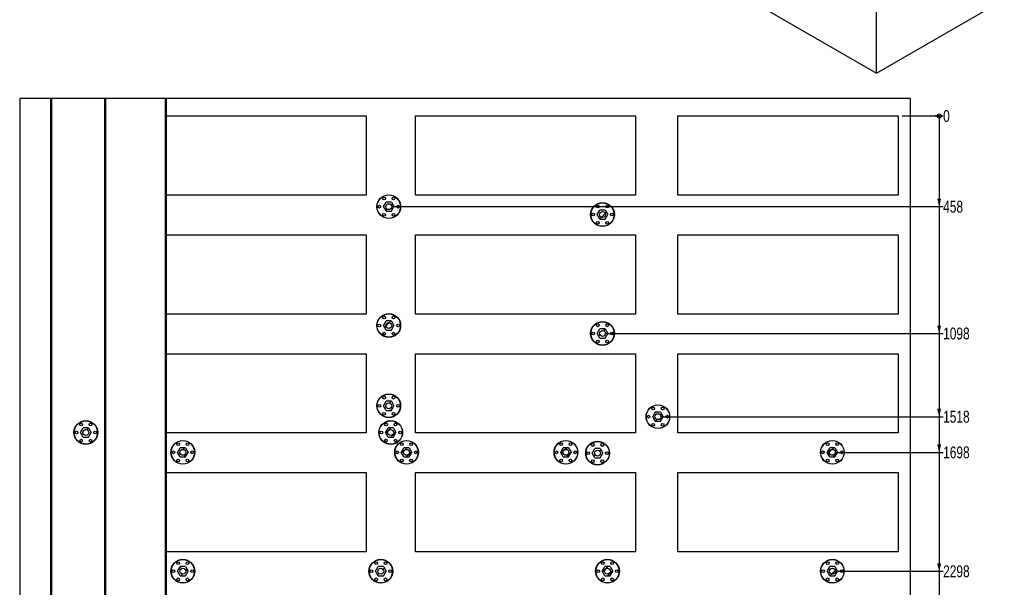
# Model space of a CAD drawing. Header units: millimetres. Extents: x 0 to 849, y 0 to 594.
# Tile 10 of 84: x 305 to 554, y 193 to 336. Entities that reach past the tile are written whole.
import ezdxf

# ---------------------------------------------------------------- set-up
doc = ezdxf.new("R2010")
doc.units = ezdxf.units.MM
doc.layers.add('COTES', color=1, linetype='Continuous')
doc.layers.add('TRAIT-FINS', color=9, linetype='Continuous')
doc.layers.add('TRAIT-FORT', color=4, linetype='Continuous', lineweight=25)
doc.styles.add('SLDTEXTSTYLE0', font='TXT', dxfattribs={"width": 0.75})
doc.dimstyles.new('SLDDIMSTYLE1', dxfattribs={"dimtxt": 3, "dimasz": 0.333333, "dimexe": 0, "dimexo": 0.0625, "dimgap": 0.75, "dimtad": 0, "dimtih": 1, "dimtoh": 1, "dimdec": 0, "dimlfac": 20, "dimrnd": 1e-09, "dimdsep": 46, "dimtxsty": 'SLDTEXTSTYLE0', "dimblk1": 'ORIGIN', "dimblk2": 'ORIGIN', "dimsah": 1, "dimcen": 0.09, "dimadec": 0, "dimazin": 2, "dimtfac": 1, "dimtdec": 0, "dimtofl": 0, "dimtmove": 0, "dimatfit": 3, "dimldrblk": 'ORIGIN', "dimfxl": 1, "dimfrac": 2, "dimtolj": 1, "dimtzin": 12, "dimarcsym": 0})
doc.dimstyles.new('SLDDIMSTYLE2', dxfattribs={"dimtxt": 3, "dimasz": 2, "dimexe": 0, "dimexo": 0.0625, "dimgap": 0.75, "dimtad": 0, "dimtih": 1, "dimtoh": 1, "dimdec": 0, "dimlfac": 20, "dimrnd": 1e-09, "dimzin": 12, "dimdsep": 46, "dimtxsty": 'SLDTEXTSTYLE0', "dimsah": 1, "dimcen": 0.09, "dimadec": 0, "dimazin": 3, "dimtfac": 1, "dimtdec": 0, "dimtofl": 0, "dimtmove": 0, "dimatfit": 3, "dimfxl": 1, "dimfrac": 2, "dimtolj": 1, "dimtzin": 12, "dimarcsym": 0})

# ---------------------------------------------------------------- blocks, each defined once
blk = doc.blocks.new('_Origin')
at = {"color": 0, "linetype": 'ByBlock', "lineweight": -2}
blk.add_line((0, 0), (-1, 0), dxfattribs=at)
blk.add_circle((0, 0), 0.5, dxfattribs=at)
blk = doc.blocks.new('_D_10')
at = {"layer": 'COTES', "color": 1, "transparency": 16777216}
blk.add_line((528.27, 311.72), (538.59, 311.72), dxfattribs=at)
blk.add_blockref('_Origin', (537.59, 311.72), dxfattribs=at)
at = {"layer": 'COTES', "color": 1, "transparency": 16777216, "insert": (538.59, 313.21), "char_height": 3, "attachment_point": 1, "style": 'SLDTEXTSTYLE0'}
blk.add_mtext('0', dxfattribs=at)
blk = doc.blocks.new('_D_11')
at = {"layer": 'COTES', "color": 1, "transparency": 16777216}
for p, q in [((537.59, 311.72), (537.59, 288.83)), ((399.56, 288.83), (538.59, 288.83))]:
    blk.add_line(p, q, dxfattribs=at)
blk.add_solid([(537.59, 288.83), (538.09, 290.83), (537.09, 290.83)], dxfattribs=at)
at = {"layer": 'COTES', "color": 1, "transparency": 16777216, "insert": (538.59, 290.32), "char_height": 3, "attachment_point": 1, "style": 'SLDTEXTSTYLE0'}
blk.add_mtext('458', dxfattribs=at)
blk = doc.blocks.new('_D_12')
at = {"layer": 'COTES', "color": 1, "transparency": 16777216}
for p, q in [((537.59, 288.83), (537.59, 256.83)), ((453.56, 256.83), (538.59, 256.83))]:
    blk.add_line(p, q, dxfattribs=at)
blk.add_solid([(537.59, 256.83), (538.09, 258.83), (537.09, 258.83)], dxfattribs=at)
at = {"layer": 'COTES', "color": 1, "transparency": 16777216, "insert": (538.59, 258.32), "char_height": 3, "attachment_point": 1, "style": 'SLDTEXTSTYLE0'}
blk.add_mtext('1098', dxfattribs=at)
blk = doc.blocks.new('_D_13')
at = {"layer": 'COTES', "color": 1, "transparency": 16777216}
for p, q in [((537.59, 256.83), (537.59, 235.83)), ((467.56, 235.83), (538.59, 235.83))]:
    blk.add_line(p, q, dxfattribs=at)
blk.add_solid([(537.59, 235.83), (538.09, 237.83), (537.09, 237.83)], dxfattribs=at)
at = {"layer": 'COTES', "color": 1, "transparency": 16777216, "insert": (538.59, 237.32), "char_height": 3, "attachment_point": 1, "style": 'SLDTEXTSTYLE0'}
blk.add_mtext('1518', dxfattribs=at)
blk = doc.blocks.new('_D_14')
at = {"layer": 'COTES', "color": 1, "transparency": 16777216}
for p, q in [((537.59, 235.83), (537.59, 226.83)), ((511.61, 226.83), (538.59, 226.83))]:
    blk.add_line(p, q, dxfattribs=at)
blk.add_solid([(537.59, 226.83), (538.09, 228.83), (537.09, 228.83)], dxfattribs=at)
at = {"layer": 'COTES', "color": 1, "transparency": 16777216, "insert": (538.59, 228.32), "char_height": 3, "attachment_point": 1, "style": 'SLDTEXTSTYLE0'}
blk.add_mtext('1698', dxfattribs=at)
blk = doc.blocks.new('_D_15')
at = {"layer": 'COTES', "color": 1, "transparency": 16777216}
for p, q in [((537.59, 226.83), (537.59, 196.83)), ((511.61, 196.83), (538.59, 196.83))]:
    blk.add_line(p, q, dxfattribs=at)
blk.add_solid([(537.59, 196.83), (538.09, 198.83), (537.09, 198.83)], dxfattribs=at)
at = {"layer": 'COTES', "color": 1, "transparency": 16777216, "insert": (538.59, 198.32), "char_height": 3, "attachment_point": 1, "style": 'SLDTEXTSTYLE0'}
blk.add_mtext('2298', dxfattribs=at)
blk = doc.blocks.new('_D_16')
at = {"layer": 'COTES', "color": 1, "transparency": 16777216}
for p, q in [((537.59, 196.83), (537.59, 166.83)), ((511.61, 166.83), (538.59, 166.83))]:
    blk.add_line(p, q, dxfattribs=at)
blk.add_solid([(537.59, 166.83), (538.09, 168.83), (537.09, 168.83)], dxfattribs=at)
at = {"layer": 'COTES', "color": 1, "transparency": 16777216, "insert": (538.59, 168.32), "char_height": 3, "attachment_point": 1, "style": 'SLDTEXTSTYLE0'}
blk.add_mtext('2898', dxfattribs=at)
blk = doc.blocks.new('_D_17')
at = {"layer": 'COTES', "color": 1, "transparency": 16777216}
for p, q in [((537.59, 166.83), (537.59, 152.33)), ((467.06, 152.33), (538.59, 152.33))]:
    blk.add_line(p, q, dxfattribs=at)
blk.add_solid([(537.59, 152.33), (538.09, 154.33), (537.09, 154.33)], dxfattribs=at)
at = {"layer": 'COTES', "color": 1, "transparency": 16777216, "insert": (538.59, 153.82), "char_height": 3, "attachment_point": 1, "style": 'SLDTEXTSTYLE0'}
blk.add_mtext('3188', dxfattribs=at)
blk = doc.blocks.new('_D_18')
at = {"layer": 'COTES', "color": 1, "transparency": 16777216}
for p, q in [((537.59, 152.33), (537.59, 116.33)), ((467.06, 116.33), (538.59, 116.33))]:
    blk.add_line(p, q, dxfattribs=at)
blk.add_solid([(537.59, 116.33), (538.09, 118.33), (537.09, 118.33)], dxfattribs=at)
at = {"layer": 'COTES', "color": 1, "transparency": 16777216, "insert": (538.59, 117.82), "char_height": 3, "attachment_point": 1, "style": 'SLDTEXTSTYLE0'}
blk.add_mtext('3908', dxfattribs=at)
blk = doc.blocks.new('_D_19')
at = {"layer": 'COTES', "color": 1, "transparency": 16777216}
for p, q in [((537.59, 116.33), (537.59, 106.83)), ((385.06, 106.83), (538.59, 106.83))]:
    blk.add_line(p, q, dxfattribs=at)
blk.add_solid([(537.59, 106.83), (538.09, 108.83), (537.09, 108.83)], dxfattribs=at)
at = {"layer": 'COTES', "color": 1, "transparency": 16777216, "insert": (538.59, 108.32), "char_height": 3, "attachment_point": 1, "style": 'SLDTEXTSTYLE0'}
blk.add_mtext('4098', dxfattribs=at)
blk = doc.blocks.new('_D_20')
at = {"layer": 'COTES', "color": 1, "transparency": 16777216}
for p, q in [((537.59, 106.83), (537.59, 81.72)), ((528.27, 81.72), (538.59, 81.72))]:
    blk.add_line(p, q, dxfattribs=at)
blk.add_solid([(537.59, 81.72), (538.09, 83.72), (537.09, 83.72)], dxfattribs=at)
at = {"layer": 'COTES', "color": 1, "transparency": 16777216, "insert": (538.59, 83.21), "char_height": 3, "attachment_point": 1, "style": 'SLDTEXTSTYLE0'}
blk.add_mtext('4600', dxfattribs=at)

msp = doc.modelspace()

# ---------------------------------------------------------------- hatches: boundary and pattern name
at = {"layer": 'TRAIT-FINS'}
h = msp.add_hatch(dxfattribs=at)
h.set_pattern_fill('ANSI31', color=9, style=0)
h.paths.add_polyline_path([(313.094, 316.148), (313.094, 76.148), (313.344, 76.148), (313.344, 316.148)], flags=0)
h = msp.add_hatch(dxfattribs=at)
h.set_pattern_fill('ANSI31', color=9, style=0)
h.paths.add_polyline_path([(327.094, 76.148), (327.094, 316.148), (326.844, 316.148), (326.844, 76.148)], flags=0)
h = msp.add_hatch(dxfattribs=at)
h.set_pattern_fill('ANSI31', color=9, style=0)
h.paths.add_polyline_path([(342.344, 76.148), (342.344, 316.148), (342.094, 316.148), (342.094, 76.148)], flags=0)
h = msp.add_hatch(dxfattribs=at)
h.set_pattern_fill('ANSI31', color=9, scale=0.5, angle=3e-322, style=0)
h.paths.add_polyline_path([(399.886, 288.834), (399.222, 289.984), (397.894, 289.984), (397.23, 288.834), (397.894, 287.684), (399.222, 287.684)], flags=0)
edge = h.paths.add_edge_path(flags=0)
edge.add_arc((398.558, 288.834), 0.75, 0, 360)
h = msp.add_hatch(dxfattribs=at)
h.set_pattern_fill('ANSI32', color=9, style=0)
edge = h.paths.add_edge_path(flags=0)
edge.add_arc((398.558, 288.834), 0.75, 0, 360)
h = msp.add_hatch(dxfattribs=at)
h.set_pattern_fill('ANSI31', color=9, scale=0.5, angle=3e-322, style=0)
h.paths.add_polyline_path([(453.886, 286.834), (453.222, 287.984), (451.894, 287.984), (451.23, 286.834), (451.894, 285.684), (453.222, 285.684)], flags=0)
edge = h.paths.add_edge_path(flags=0)
edge.add_arc((452.558, 286.834), 0.75, 0, 360)
h = msp.add_hatch(dxfattribs=at)
h.set_pattern_fill('ANSI32', color=9, style=0)
edge = h.paths.add_edge_path(flags=0)
edge.add_arc((452.558, 286.834), 0.75, 0, 360)
h = msp.add_hatch(dxfattribs=at)
h.set_pattern_fill('ANSI31', color=9, scale=0.5, angle=3e-322, style=0)
h.paths.add_polyline_path([(399.886, 258.834), (399.222, 259.984), (397.894, 259.984), (397.23, 258.834), (397.894, 257.684), (399.222, 257.684)], flags=0)
edge = h.paths.add_edge_path(flags=0)
edge.add_arc((398.558, 258.834), 0.75, 0, 360)
h = msp.add_hatch(dxfattribs=at)
h.set_pattern_fill('ANSI32', color=9, style=0)
edge = h.paths.add_edge_path(flags=0)
edge.add_arc((398.558, 258.834), 0.75, 0, 360)
h = msp.add_hatch(dxfattribs=at)
h.set_pattern_fill('ANSI31', color=9, scale=0.5, angle=3e-322, style=0)
h.paths.add_polyline_path([(453.886, 256.834), (453.222, 257.984), (451.894, 257.984), (451.23, 256.834), (451.894, 255.684), (453.222, 255.684)], flags=0)
edge = h.paths.add_edge_path(flags=0)
edge.add_arc((452.558, 256.834), 0.75, 0, 360)
h = msp.add_hatch(dxfattribs=at)
h.set_pattern_fill('ANSI32', color=9, style=0)
edge = h.paths.add_edge_path(flags=0)
edge.add_arc((452.558, 256.834), 0.75, 0, 360)
h = msp.add_hatch(dxfattribs=at)
h.set_pattern_fill('ANSI31', color=9, scale=0.5, angle=3e-322, style=0)
h.paths.add_polyline_path([(399.886, 238.584), (399.222, 239.734), (397.894, 239.734), (397.23, 238.584), (397.894, 237.434), (399.222, 237.434)], flags=0)
edge = h.paths.add_edge_path(flags=0)
edge.add_arc((398.558, 238.584), 0.75, 0, 360)
h = msp.add_hatch(dxfattribs=at)
h.set_pattern_fill('ANSI32', color=9, style=0)
edge = h.paths.add_edge_path(flags=0)
edge.add_arc((398.558, 238.584), 0.75, 0, 360)
h = msp.add_hatch(dxfattribs=at)
h.set_pattern_fill('ANSI31', color=9, scale=0.5, angle=3e-322, style=0)
h.paths.add_polyline_path([(467.886, 235.834), (467.222, 236.984), (465.894, 236.984), (465.23, 235.834), (465.894, 234.684), (467.222, 234.684)], flags=0)
edge = h.paths.add_edge_path(flags=0)
edge.add_arc((466.558, 235.834), 0.75, 0, 360)
h = msp.add_hatch(dxfattribs=at)
h.set_pattern_fill('ANSI32', color=9, style=0)
edge = h.paths.add_edge_path(flags=0)
edge.add_arc((466.558, 235.834), 0.75, 0, 360)
h = msp.add_hatch(dxfattribs=at)
h.set_pattern_fill('ANSI31', color=9, scale=0.5, angle=3e-322, style=0)
h.paths.add_polyline_path([(323.386, 231.834), (322.722, 232.984), (321.394, 232.984), (320.73, 231.834), (321.394, 230.684), (322.722, 230.684)], flags=0)
edge = h.paths.add_edge_path(flags=0)
edge.add_arc((322.058, 231.834), 0.75, 0, 360)
h = msp.add_hatch(dxfattribs=at)
h.set_pattern_fill('ANSI32', color=9, style=0)
edge = h.paths.add_edge_path(flags=0)
edge.add_arc((322.058, 231.834), 0.75, 0, 360)
h = msp.add_hatch(dxfattribs=at)
h.set_pattern_fill('ANSI31', color=9, scale=0.5, angle=3e-322, style=0)
h.paths.add_polyline_path([(400.386, 231.834), (399.722, 232.984), (398.394, 232.984), (397.73, 231.834), (398.394, 230.684), (399.722, 230.684)], flags=0)
edge = h.paths.add_edge_path(flags=0)
edge.add_arc((399.058, 231.834), 0.75, 0, 360)
h = msp.add_hatch(dxfattribs=at)
h.set_pattern_fill('ANSI32', color=9, style=0)
edge = h.paths.add_edge_path(flags=0)
edge.add_arc((399.058, 231.834), 0.75, 0, 360)
h = msp.add_hatch(dxfattribs=at)
h.set_pattern_fill('ANSI31', color=9, scale=0.5, angle=3e-322, style=0)
h.paths.add_polyline_path([(347.886, 226.834), (347.222, 227.984), (345.894, 227.984), (345.23, 226.834), (345.894, 225.684), (347.222, 225.684)], flags=0)
edge = h.paths.add_edge_path(flags=0)
edge.add_arc((346.558, 226.834), 0.75, 0, 360)
h = msp.add_hatch(dxfattribs=at)
h.set_pattern_fill('ANSI32', color=9, style=0)
edge = h.paths.add_edge_path(flags=0)
edge.add_arc((346.558, 226.834), 0.75, 0, 360)
h = msp.add_hatch(dxfattribs=at)
h.set_pattern_fill('ANSI31', color=9, scale=0.5, angle=3e-322, style=0)
h.paths.add_polyline_path([(404.386, 226.834), (403.722, 227.984), (402.394, 227.984), (401.73, 226.834), (402.394, 225.684), (403.722, 225.684)], flags=0)
edge = h.paths.add_edge_path(flags=0)
edge.add_arc((403.058, 226.834), 0.75, 0, 360)
h = msp.add_hatch(dxfattribs=at)
h.set_pattern_fill('ANSI32', color=9, style=0)
edge = h.paths.add_edge_path(flags=0)
edge.add_arc((403.058, 226.834), 0.75, 0, 360)
h = msp.add_hatch(dxfattribs=at)
h.set_pattern_fill('ANSI31', color=9, scale=0.5, angle=3e-322, style=0)
edge = h.paths.add_edge_path(flags=0)
edge.add_line((443.983, 225.703), (444.625, 226.815))
edge.add_arc((443.308, 226.834), 1.317, 359.17379, 360.82621)
edge.add_line((444.625, 226.853), (443.983, 227.965))
edge.add_arc((443.308, 226.834), 1.317, 59.17379, 60.82621)
edge.add_line((443.95, 227.984), (442.666, 227.984))
edge.add_arc((443.308, 226.834), 1.317, 119.17379, 120.82621)
edge.add_line((442.633, 227.965), (441.991, 226.853))
edge.add_arc((443.308, 226.834), 1.317, 179.17379, 180.82621)
edge.add_line((441.991, 226.815), (442.633, 225.703))
edge.add_arc((443.308, 226.834), 1.317, 239.17379, 240.82621)
edge.add_line((442.666, 225.684), (443.95, 225.684))
edge.add_arc((443.308, 226.834), 1.317, 299.17379, 300.82621)
edge = h.paths.add_edge_path(flags=0)
edge.add_arc((443.308, 226.834), 0.75, 0, 360)
h = msp.add_hatch(dxfattribs=at)
h.set_pattern_fill('ANSI32', color=9, style=0)
edge = h.paths.add_edge_path(flags=0)
edge.add_arc((443.308, 226.834), 0.75, 0, 360)
h = msp.add_hatch(dxfattribs=at)
h.set_pattern_fill('ANSI31', color=9, scale=0.5, angle=3e-322, style=0)
h.paths.add_polyline_path([(452.636, 226.634), (451.972, 227.784), (450.644, 227.784), (449.98, 226.634), (450.644, 225.484), (451.972, 225.484)], flags=0)
edge = h.paths.add_edge_path(flags=0)
edge.add_arc((451.308, 226.634), 0.75, 0, 360)
h = msp.add_hatch(dxfattribs=at)
h.set_pattern_fill('ANSI32', color=9, style=0)
edge = h.paths.add_edge_path(flags=0)
edge.add_arc((451.308, 226.634), 0.75, 0, 360)
h = msp.add_hatch(dxfattribs=at)
h.set_pattern_fill('ANSI31', color=9, scale=0.5, angle=3e-322, style=0)
h.paths.add_polyline_path([(511.936, 226.834), (511.272, 227.984), (509.944, 227.984), (509.28, 226.834), (509.944, 225.684), (511.272, 225.684)], flags=0)
edge = h.paths.add_edge_path(flags=0)
edge.add_arc((510.608, 226.834), 0.75, 0, 360)
h = msp.add_hatch(dxfattribs=at)
h.set_pattern_fill('ANSI32', color=9, style=0)
edge = h.paths.add_edge_path(flags=0)
edge.add_arc((510.608, 226.834), 0.75, 0, 360)
h = msp.add_hatch(dxfattribs=at)
h.set_pattern_fill('ANSI31', color=9, scale=0.5, angle=3e-322, style=0)
h.paths.add_polyline_path([(347.886, 196.834), (347.222, 197.984), (345.894, 197.984), (345.23, 196.834), (345.894, 195.684), (347.222, 195.684)], flags=0)
edge = h.paths.add_edge_path(flags=0)
edge.add_arc((346.558, 196.834), 0.75, 0, 360)
h = msp.add_hatch(dxfattribs=at)
h.set_pattern_fill('ANSI32', color=9, style=0)
edge = h.paths.add_edge_path(flags=0)
edge.add_arc((346.558, 196.834), 0.75, 0, 360)
h = msp.add_hatch(dxfattribs=at)
h.set_pattern_fill('ANSI31', color=9, scale=0.5, angle=3e-322, style=0)
h.paths.add_polyline_path([(397.886, 196.834), (397.222, 197.984), (395.894, 197.984), (395.23, 196.834), (395.894, 195.684), (397.222, 195.684)], flags=0)
edge = h.paths.add_edge_path(flags=0)
edge.add_arc((396.558, 196.834), 0.75, 0, 360)
h = msp.add_hatch(dxfattribs=at)
h.set_pattern_fill('ANSI32', color=9, style=0)
edge = h.paths.add_edge_path(flags=0)
edge.add_arc((396.558, 196.834), 0.75, 0, 360)
h = msp.add_hatch(dxfattribs=at)
h.set_pattern_fill('ANSI31', color=9, scale=0.5, angle=3e-322, style=0)
h.paths.add_polyline_path([(455.136, 196.834), (454.472, 197.984), (453.144, 197.984), (452.48, 196.834), (453.144, 195.684), (454.472, 195.684)], flags=0)
edge = h.paths.add_edge_path(flags=0)
edge.add_arc((453.808, 196.834), 0.75, 0, 360)
h = msp.add_hatch(dxfattribs=at)
h.set_pattern_fill('ANSI32', color=9, style=0)
edge = h.paths.add_edge_path(flags=0)
edge.add_arc((453.808, 196.834), 0.75, 0, 360)
h = msp.add_hatch(dxfattribs=at)
h.set_pattern_fill('ANSI31', color=9, scale=0.5, angle=3e-322, style=0)
h.paths.add_polyline_path([(511.936, 196.834), (511.272, 197.984), (509.944, 197.984), (509.28, 196.834), (509.944, 195.684), (511.272, 195.684)], flags=0)
edge = h.paths.add_edge_path(flags=0)
edge.add_arc((510.608, 196.834), 0.75, 0, 360)
h = msp.add_hatch(dxfattribs=at)
h.set_pattern_fill('ANSI32', color=9, style=0)
edge = h.paths.add_edge_path(flags=0)
edge.add_arc((510.608, 196.834), 0.75, 0, 360)

# ---------------------------------------------------------------- linework, layer by layer
at = {"layer": 'TRAIT-FORT', "color": 4, "linetype": 'Continuous', "lineweight": 25}
for p, q in [((521.753, 322.494), (642.971, 392.472)), ((408.11, 388.099), (521.753, 322.494)), ((521.753, 322.494), (521.753, 348.74)), ((305.344, 316.148), (305.344, 76.148)), ((313.094, 316.148), (305.344, 316.148)), ((313.344, 316.148), (313.094, 316.148)), ((313.094, 316.148), (313.094, 76.148)), ((313.344, 316.148), (313.344, 76.148)), ((326.844, 316.148), (313.344, 316.148)), ((326.844, 76.148), (326.844, 316.148)), ((327.094, 316.148), (326.844, 316.148)), ((327.094, 76.148), (327.094, 316.148)), ((342.094, 316.148), (327.094, 316.148)), ((342.094, 316.148), (342.094, 76.148)), ((342.344, 316.148), (342.094, 316.148)), ((342.344, 316.148), (342.344, 76.148)), ((530.344, 316.148), (342.344, 316.148)), ((530.344, 76.148), (530.344, 316.148)), ((342.344, 311.724), (392.819, 311.724)), ((392.819, 311.724), (392.819, 291.724)), ((405.319, 291.724), (405.319, 311.724)), ((405.319, 311.724), (460.919, 311.724)), ((460.919, 311.724), (460.919, 291.724)), ((471.569, 291.724), (471.569, 311.724)), ((471.569, 311.724), (527.269, 311.724)), ((527.269, 311.724), (527.269, 291.724)), ((392.819, 291.724), (342.344, 291.724)), ((460.919, 291.724), (405.319, 291.724)), ((527.269, 291.724), (471.569, 291.724)), ((397.23, 288.834), (397.894, 289.984)), ((397.894, 287.684), (397.23, 288.834)), ((399.222, 289.984), (397.894, 289.984)), ((399.222, 289.984), (399.886, 288.834)), ((399.222, 287.684), (399.886, 288.834)), ((397.894, 287.684), (399.222, 287.684)), ((451.23, 286.834), (451.894, 287.984)), ((451.894, 285.684), (451.23, 286.834)), ((453.222, 287.984), (451.894, 287.984)), ((453.222, 287.984), (453.886, 286.834)), ((453.222, 285.684), (453.886, 286.834)), ((451.894, 285.684), (453.222, 285.684)), ((342.344, 281.724), (392.819, 281.724)), ((392.819, 281.724), (392.819, 261.724)), ((405.319, 261.724), (405.319, 281.724)), ((405.319, 281.724), (460.919, 281.724)), ((460.919, 281.724), (460.919, 261.724)), ((471.569, 261.724), (471.569, 281.724)), ((471.569, 281.724), (527.269, 281.724)), ((527.269, 281.724), (527.269, 261.724)), ((392.819, 261.724), (342.344, 261.724)), ((460.919, 261.724), (405.319, 261.724)), ((527.269, 261.724), (471.569, 261.724)), ((397.23, 258.834), (397.894, 259.984)), ((397.894, 257.684), (397.23, 258.834)), ((399.222, 259.984), (397.894, 259.984)), ((399.222, 259.984), (399.886, 258.834)), ((399.222, 257.684), (399.886, 258.834)), ((397.894, 257.684), (399.222, 257.684)), ((451.23, 256.834), (451.894, 257.984)), ((451.894, 255.684), (451.23, 256.834)), ((453.222, 257.984), (451.894, 257.984)), ((453.222, 257.984), (453.886, 256.834)), ((453.222, 255.684), (453.886, 256.834)), ((451.894, 255.684), (453.222, 255.684)), ((342.344, 251.724), (392.819, 251.724)), ((392.819, 251.724), (392.819, 231.724)), ((405.319, 231.724), (405.319, 251.724)), ((405.319, 251.724), (460.919, 251.724)), ((460.919, 251.724), (460.919, 231.724)), ((471.569, 231.724), (471.569, 251.724)), ((471.569, 251.724), (527.269, 251.724)), ((527.269, 251.724), (527.269, 231.724)), ((397.23, 238.584), (397.894, 239.734)), ((399.222, 239.734), (397.894, 239.734)), ((399.222, 239.734), (399.886, 238.584)), ((397.894, 237.434), (397.23, 238.584)), ((397.894, 237.434), (399.222, 237.434)), ((399.222, 237.434), (399.886, 238.584)), ((465.23, 235.834), (465.894, 236.984)), ((467.222, 236.984), (465.894, 236.984)), ((467.222, 236.984), (467.886, 235.834)), ((465.894, 234.684), (465.23, 235.834)), ((465.894, 234.684), (467.222, 234.684)), ((467.222, 234.684), (467.886, 235.834)), ((320.73, 231.834), (321.394, 232.984)), ((321.394, 230.684), (320.73, 231.834)), ((322.722, 232.984), (321.394, 232.984)), ((322.722, 232.984), (323.386, 231.834)), ((322.722, 230.684), (323.386, 231.834)), ((392.819, 231.724), (342.344, 231.724)), ((397.73, 231.834), (398.394, 232.984)), ((398.394, 230.684), (397.73, 231.834)), ((399.722, 232.984), (398.394, 232.984)), ((399.722, 232.984), (400.386, 231.834)), ((399.722, 230.684), (400.386, 231.834)), ((460.919, 231.724), (405.319, 231.724)), ((527.269, 231.724), (471.569, 231.724)), ((321.394, 230.684), (322.722, 230.684)), ((398.394, 230.684), (399.722, 230.684)), ((345.23, 226.834), (345.894, 227.984)), ((345.894, 225.684), (345.23, 226.834)), ((347.222, 227.984), (345.894, 227.984)), ((347.222, 227.984), (347.886, 226.834)), ((347.222, 225.684), (347.886, 226.834)), ((401.73, 226.834), (402.394, 227.984)), ((402.394, 225.684), (401.73, 226.834)), ((403.722, 227.984), (402.394, 227.984)), ((403.722, 227.984), (404.386, 226.834)), ((403.722, 225.684), (404.386, 226.834)), ((441.98, 226.834), (441.991, 226.853)), ((441.991, 226.815), (441.98, 226.834)), ((441.991, 226.853), (442.633, 227.965)), ((442.633, 225.703), (441.991, 226.815)), ((442.633, 227.965), (442.644, 227.984)), ((443.95, 227.984), (442.666, 227.984)), ((443.95, 227.984), (443.972, 227.984)), ((443.972, 227.984), (443.983, 227.965)), ((443.983, 227.965), (444.625, 226.853)), ((443.983, 225.703), (444.625, 226.815)), ((444.625, 226.853), (444.636, 226.834)), ((444.636, 226.834), (444.625, 226.815)), ((449.98, 226.634), (450.644, 227.784)), ((450.644, 225.484), (449.98, 226.634)), ((451.972, 227.784), (450.644, 227.784)), ((451.972, 227.784), (452.636, 226.634)), ((451.972, 225.484), (452.636, 226.634)), ((509.28, 226.834), (509.944, 227.984)), ((509.944, 225.684), (509.28, 226.834)), ((511.272, 227.984), (509.944, 227.984)), ((511.272, 227.984), (511.936, 226.834)), ((511.272, 225.684), (511.936, 226.834)), ((345.894, 225.684), (347.222, 225.684)), ((402.394, 225.684), (403.722, 225.684)), ((442.644, 225.684), (442.633, 225.703)), ((442.666, 225.684), (442.644, 225.684)), ((442.666, 225.684), (443.95, 225.684)), ((443.983, 225.703), (443.972, 225.684)), ((450.644, 225.484), (451.972, 225.484)), ((509.944, 225.684), (511.272, 225.684)), ((342.344, 221.724), (392.819, 221.724)), ((392.819, 221.724), (392.819, 201.724)), ((405.319, 201.724), (405.319, 221.724)), ((405.319, 221.724), (460.919, 221.724)), ((460.919, 221.724), (460.919, 201.724)), ((471.569, 201.724), (471.569, 221.724)), ((471.569, 221.724), (527.269, 221.724)), ((527.269, 221.724), (527.269, 201.724)), ((392.819, 201.724), (342.344, 201.724)), ((460.919, 201.724), (405.319, 201.724)), ((527.269, 201.724), (471.569, 201.724)), ((345.23, 196.834), (345.894, 197.984)), ((345.894, 195.684), (345.23, 196.834)), ((347.222, 197.984), (345.894, 197.984)), ((347.222, 197.984), (347.886, 196.834)), ((347.222, 195.684), (347.886, 196.834)), ((395.23, 196.834), (395.894, 197.984)), ((395.894, 195.684), (395.23, 196.834)), ((397.222, 197.984), (395.894, 197.984)), ((397.222, 197.984), (397.886, 196.834)), ((397.222, 195.684), (397.886, 196.834)), ((452.48, 196.834), (453.144, 197.984)), ((453.144, 195.684), (452.48, 196.834)), ((454.472, 197.984), (453.144, 197.984)), ((454.472, 197.984), (455.136, 196.834)), ((454.472, 195.684), (455.136, 196.834)), ((509.28, 196.834), (509.944, 197.984)), ((509.944, 195.684), (509.28, 196.834)), ((511.272, 197.984), (509.944, 197.984)), ((511.272, 197.984), (511.936, 196.834)), ((511.272, 195.684), (511.936, 196.834)), ((345.894, 195.684), (347.222, 195.684)), ((395.894, 195.684), (397.222, 195.684)), ((453.144, 195.684), (454.472, 195.684)), ((509.944, 195.684), (511.272, 195.684))]:
    msp.add_line(p, q, dxfattribs=at)
for centre, radius in [((398.558, 288.834), 3), ((398.558, 288.834), 2.95), ((397.371, 290.891), 0.35), ((399.746, 290.891), 0.35), ((396.183, 288.834), 0.35), ((398.558, 288.834), 0.75), ((400.933, 288.834), 0.35), ((452.558, 286.834), 3), ((452.558, 286.834), 2.95), ((451.371, 288.891), 0.35), ((453.746, 288.891), 0.35), ((397.371, 286.777), 0.35), ((399.746, 286.777), 0.35), ((450.183, 286.834), 0.35), ((452.558, 286.834), 0.75), ((454.933, 286.834), 0.35), ((451.371, 284.777), 0.35), ((453.746, 284.777), 0.35), ((398.558, 258.834), 3), ((398.558, 258.834), 2.95), ((397.371, 260.891), 0.35), ((399.746, 260.891), 0.35), ((396.183, 258.834), 0.35), ((398.558, 258.834), 0.75), ((400.933, 258.834), 0.35), ((452.558, 256.834), 3), ((452.558, 256.834), 2.95), ((451.371, 258.891), 0.35), ((453.746, 258.891), 0.35), ((397.371, 256.777), 0.35), ((399.746, 256.777), 0.35), ((450.183, 256.834), 0.35), ((452.558, 256.834), 0.75), ((454.933, 256.834), 0.35), ((451.371, 254.777), 0.35), ((453.746, 254.777), 0.35), ((398.558, 238.584), 3), ((398.558, 238.584), 2.95), ((396.183, 238.584), 0.35), ((397.371, 240.641), 0.35), ((398.558, 238.584), 0.75), ((399.746, 240.641), 0.35), ((400.933, 238.584), 0.35), ((466.558, 235.834), 3), ((466.558, 235.834), 2.95), ((397.371, 236.527), 0.35), ((399.746, 236.527), 0.35), ((465.371, 237.891), 0.35), ((466.558, 235.834), 0.75), ((467.746, 237.891), 0.35), ((322.058, 231.834), 3), ((322.058, 231.834), 2.95), ((320.871, 233.891), 0.35), ((323.246, 233.891), 0.35), ((399.058, 231.834), 3), ((399.058, 231.834), 2.95), ((397.871, 233.891), 0.35), ((400.246, 233.891), 0.35), ((464.183, 235.834), 0.35), ((465.371, 233.777), 0.35), ((467.746, 233.777), 0.35), ((468.933, 235.834), 0.35), ((319.683, 231.834), 0.35), ((322.058, 231.834), 0.75), ((324.433, 231.834), 0.35), ((396.683, 231.834), 0.35), ((399.058, 231.834), 0.75), ((401.433, 231.834), 0.35), ((320.871, 229.777), 0.35), ((323.246, 229.777), 0.35), ((346.558, 226.834), 3), ((346.558, 226.834), 2.95), ((345.371, 228.891), 0.35), ((347.746, 228.891), 0.35), ((397.871, 229.777), 0.35), ((400.246, 229.777), 0.35), ((403.058, 226.834), 3), ((403.058, 226.834), 2.95), ((401.871, 228.891), 0.35), ((404.246, 228.891), 0.35), ((443.308, 226.834), 3), ((443.308, 226.834), 2.95), ((442.121, 228.891), 0.35), ((444.496, 228.891), 0.35), ((451.308, 226.634), 3), ((451.308, 226.634), 2.95), ((450.121, 228.691), 0.35), ((452.496, 228.691), 0.35), ((510.608, 226.834), 3), ((510.608, 226.834), 2.95), ((509.421, 228.891), 0.35), ((511.796, 228.891), 0.35), ((344.183, 226.834), 0.35), ((346.558, 226.834), 0.75), ((348.933, 226.834), 0.35), ((400.683, 226.834), 0.35), ((403.058, 226.834), 0.75), ((405.433, 226.834), 0.35), ((440.933, 226.834), 0.35), ((443.308, 226.834), 0.75), ((445.683, 226.834), 0.35), ((448.933, 226.634), 0.35), ((451.308, 226.634), 0.75), ((453.683, 226.634), 0.35), ((508.233, 226.834), 0.35), ((510.608, 226.834), 0.75), ((512.983, 226.834), 0.35), ((345.371, 224.777), 0.35), ((347.746, 224.777), 0.35), ((401.871, 224.777), 0.35), ((404.246, 224.777), 0.35), ((442.121, 224.777), 0.35), ((444.496, 224.777), 0.35), ((450.121, 224.577), 0.35), ((452.496, 224.577), 0.35), ((509.421, 224.777), 0.35), ((511.796, 224.777), 0.35), ((346.558, 196.834), 3), ((346.558, 196.834), 2.95), ((345.371, 198.891), 0.35), ((347.746, 198.891), 0.35), ((396.558, 196.834), 3), ((396.558, 196.834), 2.95), ((395.371, 198.891), 0.35), ((397.746, 198.891), 0.35), ((453.808, 196.834), 3), ((453.808, 196.834), 2.95), ((452.621, 198.891), 0.35), ((454.996, 198.891), 0.35), ((510.608, 196.834), 3), ((510.608, 196.834), 2.95), ((509.421, 198.891), 0.35), ((511.796, 198.891), 0.35), ((344.183, 196.834), 0.35), ((346.558, 196.834), 0.75), ((348.933, 196.834), 0.35), ((394.183, 196.834), 0.35), ((396.558, 196.834), 0.75), ((398.933, 196.834), 0.35), ((451.433, 196.834), 0.35), ((453.808, 196.834), 0.75), ((456.183, 196.834), 0.35), ((508.233, 196.834), 0.35), ((510.608, 196.834), 0.75), ((512.983, 196.834), 0.35), ((345.371, 194.777), 0.35), ((347.746, 194.777), 0.35), ((395.371, 194.777), 0.35), ((397.746, 194.777), 0.35), ((452.621, 194.777), 0.35), ((454.996, 194.777), 0.35), ((509.421, 194.777), 0.35), ((511.796, 194.777), 0.35)]:
    msp.add_circle(centre, radius, dxfattribs=at)
for start, end in [(179.17379, 180.82621), (119.17379, 120.82621), (59.17379, 60.82621), (359.17379, 0.82621), (239.17379, 240.82621), (299.17379, 300.82621)]:
    msp.add_arc((443.308, 226.834), 1.317, start, end, dxfattribs=at)

# ---------------------------------------------------------------- dimensions: what is measured, and where the dimension line sits
at = {"layer": 'COTES', "color": 1}
for feature_location, offset, origin, dimstyle, picture, middle in [((384.058, 106.834), (154.528, 0), (527.269, 311.724), 'SLDDIMSTYLE2', '_D_19', (543.019, 106.834)), ((398.558, 288.834), (140.028, 0), (527.269, 311.724), 'SLDDIMSTYLE2', '_D_11', (541.911, 288.834)), ((452.558, 256.834), (86.028, 0), (527.269, 311.724), 'SLDDIMSTYLE2', '_D_12', (543.019, 256.834)), ((466.058, 152.334), (72.528, 0), (527.269, 311.724), 'SLDDIMSTYLE2', '_D_17', (543.019, 152.334)), ((466.058, 116.334), (72.528, 0), (527.269, 311.724), 'SLDDIMSTYLE2', '_D_18', (543.019, 116.334)), ((466.558, 235.834), (72.028, 0), (527.269, 311.724), 'SLDDIMSTYLE2', '_D_13', (543.019, 235.834)), ((510.608, 226.834), (27.978, 0), (527.269, 311.724), 'SLDDIMSTYLE2', '_D_14', (543.019, 226.834)), ((510.608, 196.834), (27.978, 0), (527.269, 311.724), 'SLDDIMSTYLE2', '_D_15', (543.019, 196.834)), ((510.608, 166.834), (27.978, 0), (527.269, 311.724), 'SLDDIMSTYLE2', '_D_16', (543.019, 166.834)), ((527.269353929, 311.723970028), (11.316812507, 0), (527.269353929, 311.723970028), 'SLDDIMSTYLE1', '_D_10', (539.694499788, 311.723970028)), ((527.269, 81.724), (11.317, 0), (527.269, 311.724), 'SLDDIMSTYLE2', '_D_20', (543.019, 81.724))]:
    dim = msp.add_ordinate_dim(feature_location=feature_location, offset=offset, dtype=0, origin=origin, dimstyle=dimstyle, dxfattribs=at)
    dim.commit()
    dim.dimension.update_dxf_attribs({"geometry": picture, "text_midpoint": middle})

doc.saveas('drawing.dxf')
